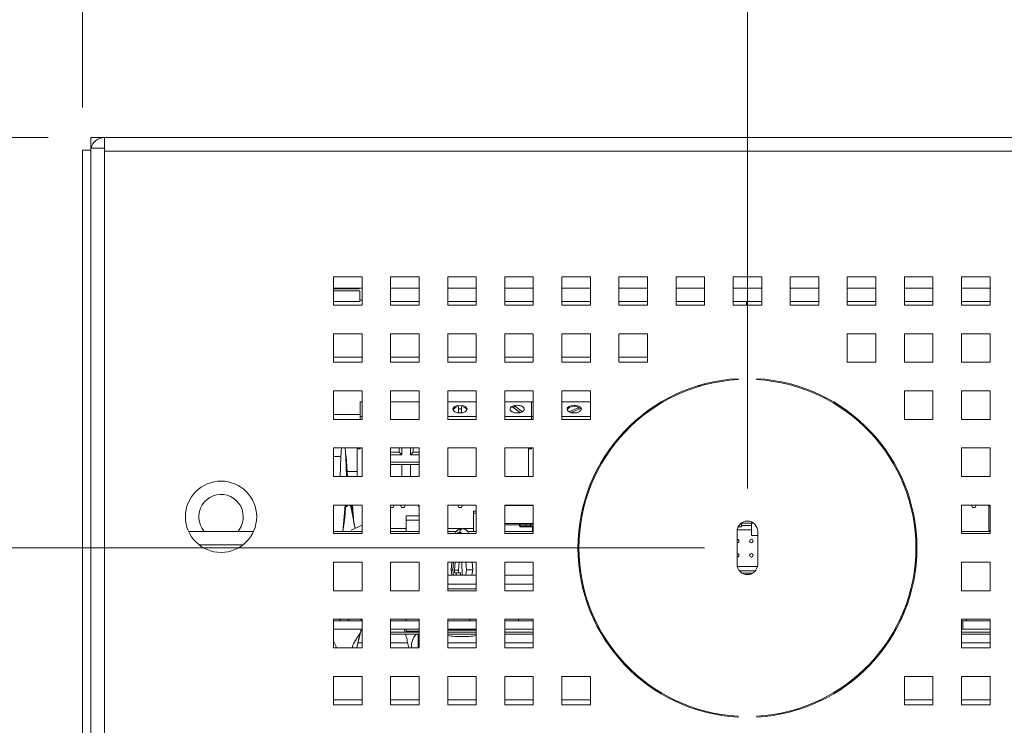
# Model space of a CAD drawing. Header units: inches. Extents: x 1 to 109, y 1 to 85.
# Tile 8 of 256: x 44 to 50, y 21 to 25. Entities that reach past the tile are written whole.
import ezdxf

# ---------------------------------------------------------------- set-up
doc = ezdxf.new("R2010")
doc.units = ezdxf.units.IN
doc.header["$MEASUREMENT"] = 0
doc.styles.add('SLDTEXTSTYLE0', font='GOTHIC.TTF', dxfattribs={"width": 0.913})
doc.dimstyles.new('SLDDIMSTYLE0', dxfattribs={"dimtxt": 0.625, "dimasz": 0.65, "dimexe": 0, "dimexo": 0.0625, "dimgap": 0.15625, "dimtad": 0, "dimtih": 1, "dimtoh": 1, "dimdec": 0, "dimlfac": 1.2, "dimrnd": 1e-09, "dimzin": 12, "dimdsep": 46, "dimtxsty": 'SLDTEXTSTYLE0', "dimblk1": 'NONE', "dimblk2": 'NONE', "dimsah": 1, "dimcen": 0.09, "dimadec": 0, "dimazin": 3, "dimtfac": 1, "dimtdec": 0, "dimtofl": 0, "dimtmove": 0, "dimatfit": 3, "dimldrblk": 'NONE', "dimfxl": 1, "dimfrac": 2, "dimtolj": 1, "dimtzin": 12, "dimarcsym": 0})
doc.dimstyles.new('SLDDIMSTYLE1', dxfattribs={"dimtxt": 0.625, "dimasz": 0.65, "dimexe": 0, "dimexo": 0.0625, "dimgap": 0.15625, "dimtad": 0, "dimtih": 1, "dimtoh": 1, "dimlfac": 1.2, "dimrnd": 1e-09, "dimzin": 12, "dimdsep": 46, "dimtxsty": 'SLDTEXTSTYLE0', "dimblk1": 'NONE', "dimblk2": 'NONE', "dimsah": 1, "dimcen": 0.09, "dimadec": 0, "dimazin": 3, "dimtfac": 1, "dimtofl": 0, "dimtmove": 0, "dimatfit": 3, "dimldrblk": 'NONE', "dimfxl": 1, "dimfrac": 2, "dimtolj": 1, "dimtzin": 12, "dimarcsym": 0})

# ---------------------------------------------------------------- blocks, each defined once
blk = doc.blocks.new('_D_21')
at = {"color": 1, "linetype": 'Continuous', "lineweight": 0, "ltscale": 5}
blk.add_line((44.6389, 24.5454), (44.6389, 27.8107), dxfattribs=at)
at = {"color": 1, "linetype": 'Continuous', "lineweight": 0, "ltscale": 5, "insert": (44.3366, 27.8107), "char_height": 0.625, "attachment_point": 1, "rotation": 90, "style": 'SLDTEXTSTYLE0'}
blk.add_mtext('0', dxfattribs=at)
blk = doc.blocks.new('_NONE')
blk = doc.blocks.new('_D_22')
at = {"color": 1, "linetype": 'Continuous', "lineweight": 0, "ltscale": 5}
blk.add_line((48.5221, 22.3194), (48.5221, 27.8107), dxfattribs=at)
at = {"color": 1, "linetype": 'Continuous', "lineweight": 0, "ltscale": 5, "insert": (48.2198, 27.8107), "char_height": 0.625, "attachment_point": 1, "rotation": 90, "style": 'SLDTEXTSTYLE0'}
blk.add_mtext('4.66', dxfattribs=at)
blk = doc.blocks.new('_D_23')
at = {"color": 1, "linetype": 'Continuous', "lineweight": 0, "ltscale": 5}
blk.add_line((44.4387, 24.3694), (40.4681, 24.3694), dxfattribs=at)
at = {"color": 1, "linetype": 'Continuous', "lineweight": 0, "ltscale": 5, "insert": (39.4985, 24.6716), "char_height": 0.625, "attachment_point": 1, "style": 'SLDTEXTSTYLE0'}
blk.add_mtext('0', dxfattribs=at)
blk = doc.blocks.new('_D_24')
at = {"color": 1, "linetype": 'Continuous', "lineweight": 0, "ltscale": 5}
blk.add_line((48.2721, 21.9733), (40.4681, 21.9733), dxfattribs=at)
at = {"color": 1, "linetype": 'Continuous', "lineweight": 0, "ltscale": 5, "insert": (38.3439, 22.2755), "char_height": 0.625, "attachment_point": 1, "style": 'SLDTEXTSTYLE0'}
blk.add_mtext('2.88', dxfattribs=at)

msp = doc.modelspace()

# ---------------------------------------------------------------- linework, layer by layer
at = {"color": 7, "linetype": 'Continuous', "lineweight": 15, "ltscale": 5}
for p, q in [((44.6887, 24.3694), (44.6887, 24.3195)), ((45.3171, 24.3694), (44.6887, 24.3694)), ((44.6944, 24.3195), (44.6887, 24.3195)), ((44.6887, 24.3195), (44.6887, 24.3069)), ((44.7676, 24.3069), (44.7676, 24.3691)), ((44.7676, 24.3691), (62.2765, 24.3691)), ((45.3171, 24.3691), (45.3171, 24.3694)), ((45.3171, 24.3694), (45.3171, 24.3691)), ((45.3171, 24.3694), (45.3171, 24.3694)), ((45.3171, 24.3694), (45.3421, 24.3694)), ((45.3421, 24.3691), (45.3421, 24.3694)), ((45.3421, 24.3694), (61.7018, 24.3694)), ((44.6389, 24.2954), (44.6389, 11.0902)), ((44.6389, 24.2954), (44.6887, 24.2954)), ((44.6887, 24.3069), (44.6887, 11.0777)), ((44.6887, 24.3069), (44.7676, 24.3069)), ((44.7676, 24.3069), (44.7676, 24.2902)), ((44.7676, 24.2902), (44.7676, 11.0777)), ((62.2765, 24.2902), (44.7676, 24.2902)), ((46.1054, 23.5569), (46.1054, 23.3902)), ((46.2721, 23.5569), (46.1054, 23.5569)), ((46.2721, 23.3902), (46.2721, 23.5569)), ((46.4387, 23.5569), (46.4387, 23.3902)), ((46.6054, 23.5569), (46.4387, 23.5569)), ((46.6054, 23.3902), (46.6054, 23.5569)), ((46.9387, 23.5569), (46.7721, 23.5569)), ((46.7721, 23.5569), (46.7721, 23.3902)), ((46.9387, 23.3902), (46.9387, 23.5569)), ((47.2721, 23.5569), (47.1054, 23.5569)), ((47.1054, 23.5569), (47.1054, 23.3902)), ((47.2721, 23.3902), (47.2721, 23.5569)), ((47.6054, 23.5569), (47.4387, 23.5569)), ((47.4387, 23.5569), (47.4387, 23.3902)), ((47.6054, 23.3902), (47.6054, 23.5569)), ((47.9387, 23.5569), (47.7721, 23.5569)), ((47.7721, 23.5569), (47.7721, 23.3902)), ((47.9387, 23.3902), (47.9387, 23.5569)), ((48.2721, 23.5569), (48.1054, 23.5569)), ((48.1054, 23.5569), (48.1054, 23.3902)), ((48.2721, 23.3902), (48.2721, 23.5569)), ((48.6054, 23.5569), (48.4387, 23.5569)), ((48.4387, 23.5569), (48.4387, 23.3902)), ((48.6054, 23.3902), (48.6054, 23.5569)), ((48.9387, 23.5569), (48.7721, 23.5569)), ((48.7721, 23.5569), (48.7721, 23.3902)), ((48.9387, 23.3902), (48.9387, 23.5569)), ((49.2721, 23.5569), (49.1054, 23.5569)), ((49.1054, 23.5569), (49.1054, 23.3902)), ((49.2721, 23.3902), (49.2721, 23.5569)), ((49.6054, 23.5569), (49.4387, 23.5569)), ((49.4387, 23.5569), (49.4387, 23.3902)), ((49.6054, 23.3902), (49.6054, 23.5569)), ((49.9387, 23.5569), (49.7721, 23.5569)), ((49.7721, 23.5569), (49.7721, 23.3902)), ((49.9387, 23.3902), (49.9387, 23.5569)), ((46.1054, 23.4902), (46.2721, 23.4902)), ((46.2547, 23.4862), (46.1054, 23.4862)), ((46.1054, 23.4735), (46.2591, 23.4735)), ((46.2547, 23.4902), (46.2547, 23.4862)), ((46.2591, 23.4113), (46.2591, 23.4735)), ((46.1054, 23.4113), (46.2591, 23.4113)), ((46.1056, 23.4113), (46.1056, 23.3902)), ((46.2721, 23.4194), (46.2591, 23.4194)), ((46.6054, 23.4113), (46.4387, 23.4113)), ((46.4389, 23.4113), (46.4389, 23.3902)), ((46.9387, 23.4113), (46.7721, 23.4113)), ((46.7722, 23.4113), (46.7722, 23.3902)), ((47.2721, 23.4113), (47.1054, 23.4113)), ((47.1056, 23.4113), (47.1056, 23.3902)), ((47.6054, 23.4113), (47.4387, 23.4113)), ((47.4389, 23.4113), (47.4389, 23.3902)), ((47.9387, 23.4113), (47.7721, 23.4113)), ((47.7722, 23.4113), (47.7722, 23.3902)), ((48.2721, 23.4113), (48.1054, 23.4113)), ((48.1056, 23.4113), (48.1056, 23.3902)), ((48.6054, 23.4113), (48.4387, 23.4113)), ((48.4389, 23.4113), (48.4389, 23.3902)), ((48.5171, 23.4113), (48.5171, 23.3902)), ((48.9387, 23.4113), (48.7721, 23.4113)), ((49.2721, 23.4113), (49.1054, 23.4113)), ((49.6054, 23.4113), (49.4387, 23.4113)), ((49.9387, 23.4113), (49.7721, 23.4113)), ((46.1054, 23.3902), (46.2721, 23.3902)), ((46.4387, 23.3902), (46.6054, 23.3902)), ((46.7721, 23.3902), (46.9387, 23.3902)), ((47.1054, 23.3902), (47.2721, 23.3902)), ((47.4387, 23.3902), (47.6054, 23.3902)), ((47.7721, 23.3902), (47.9387, 23.3902)), ((48.1054, 23.3902), (48.2721, 23.3902)), ((48.4387, 23.3902), (48.6054, 23.3902)), ((48.7721, 23.3902), (48.9387, 23.3902)), ((49.1054, 23.3902), (49.2721, 23.3902)), ((49.4387, 23.3902), (49.6054, 23.3902)), ((49.7721, 23.3902), (49.9387, 23.3902)), ((46.2721, 23.2235), (46.1054, 23.2235)), ((46.1054, 23.2235), (46.1054, 23.0569)), ((46.2721, 23.0569), (46.2721, 23.2235)), ((46.6054, 23.2235), (46.4387, 23.2235)), ((46.4387, 23.2235), (46.4387, 23.0569)), ((46.6054, 23.0569), (46.6054, 23.2235)), ((46.9387, 23.2235), (46.7721, 23.2235)), ((46.7721, 23.2235), (46.7721, 23.0569)), ((46.9387, 23.0569), (46.9387, 23.2235)), ((47.1054, 23.2235), (47.1054, 23.0569)), ((47.2721, 23.2235), (47.1054, 23.2235)), ((47.2721, 23.0569), (47.2721, 23.2235)), ((47.4387, 23.2235), (47.4387, 23.0569)), ((47.6054, 23.2235), (47.4387, 23.2235)), ((47.6054, 23.0569), (47.6054, 23.2235)), ((47.9387, 23.2235), (47.7721, 23.2235)), ((47.7721, 23.2235), (47.7721, 23.0569)), ((47.9387, 23.0569), (47.9387, 23.2235)), ((49.2721, 23.2235), (49.1054, 23.2235)), ((49.1054, 23.2235), (49.1054, 23.0569)), ((49.2721, 23.0569), (49.2721, 23.2235)), ((49.6054, 23.2235), (49.4387, 23.2235)), ((49.4387, 23.2235), (49.4387, 23.0569)), ((49.6054, 23.0569), (49.6054, 23.2235)), ((49.9387, 23.2235), (49.7721, 23.2235)), ((49.7721, 23.2235), (49.7721, 23.0569)), ((49.9387, 23.0569), (49.9387, 23.2235)), ((46.1054, 23.0569), (46.2721, 23.0569)), ((46.2721, 23.086), (46.1056, 23.086)), ((46.1056, 23.086), (46.1056, 23.0569)), ((46.4387, 23.0569), (46.6054, 23.0569)), ((46.4389, 23.086), (46.4389, 23.0569)), ((46.6054, 23.086), (46.4389, 23.086)), ((46.7721, 23.0569), (46.9387, 23.0569)), ((46.7722, 23.086), (46.7722, 23.0569)), ((46.9387, 23.086), (46.7722, 23.086)), ((47.1054, 23.0569), (47.2721, 23.0569)), ((47.1056, 23.086), (47.1056, 23.0569)), ((47.2721, 23.086), (47.1056, 23.086)), ((47.4387, 23.0569), (47.6054, 23.0569)), ((47.4389, 23.086), (47.4389, 23.0569)), ((47.6054, 23.086), (47.4389, 23.086)), ((47.7721, 23.0569), (47.9387, 23.0569)), ((47.7722, 23.086), (47.7722, 23.0569)), ((47.9387, 23.086), (47.7722, 23.086)), ((49.1054, 23.0569), (49.2721, 23.0569)), ((49.4387, 23.0569), (49.6054, 23.0569)), ((49.7721, 23.0569), (49.9387, 23.0569)), ((48.4389, 22.9594), (48.4389, 22.9535)), ((48.4679, 22.9555), (48.4679, 22.9614)), ((48.5762, 22.9614), (48.5762, 22.9555)), ((46.2721, 22.8902), (46.1054, 22.8902)), ((46.1054, 22.8902), (46.1054, 22.7235)), ((46.2721, 22.7235), (46.2721, 22.8902)), ((46.6054, 22.8902), (46.4387, 22.8902)), ((46.4387, 22.8902), (46.4387, 22.7235)), ((46.6054, 22.7235), (46.6054, 22.8902)), ((46.9387, 22.8902), (46.7721, 22.8902)), ((46.7721, 22.8902), (46.7721, 22.7235)), ((46.9387, 22.7235), (46.9387, 22.8902)), ((47.1054, 22.8902), (47.1054, 22.7235)), ((47.2721, 22.8902), (47.1054, 22.8902)), ((47.2721, 22.7235), (47.2721, 22.8902)), ((47.4387, 22.8902), (47.4387, 22.7235)), ((47.6054, 22.8902), (47.4387, 22.8902)), ((47.6054, 22.7235), (47.6054, 22.8902)), ((48.2319, 22.9194), (48.2524, 22.9194)), ((48.2722, 22.9248), (48.2722, 22.9308)), ((49.6054, 22.8902), (49.4387, 22.8902)), ((49.4387, 22.8902), (49.4387, 22.7235)), ((49.6054, 22.7235), (49.6054, 22.8902)), ((49.9387, 22.8902), (49.7721, 22.8902)), ((49.7721, 22.8902), (49.7721, 22.7235)), ((49.9387, 22.7235), (49.9387, 22.8902)), ((46.2609, 22.7409), (46.2609, 22.8263)), ((46.2721, 22.8263), (46.2609, 22.8263)), ((46.4387, 22.8263), (46.6054, 22.8263)), ((46.9387, 22.8263), (46.7721, 22.8263)), ((47.2609, 22.8263), (47.1054, 22.8263)), ((47.2609, 22.7409), (47.2609, 22.8263)), ((47.2721, 22.8263), (47.2609, 22.8263)), ((47.6054, 22.8263), (47.4387, 22.8263)), ((48.032, 22.8263), (48.0204, 22.8263)), ((46.8359, 22.7986), (46.8359, 22.7616)), ((46.8525, 22.7616), (46.8525, 22.7986)), ((47.1468, 22.7988), (47.1948, 22.7631)), ((47.1603, 22.79), (47.159, 22.7897)), ((47.1603, 22.79), (47.1603, 22.804)), ((47.2083, 22.7684), (47.1603, 22.804)), ((47.1961, 22.7635), (47.1603, 22.79)), ((47.5374, 22.7939), (47.4796, 22.7687)), ((47.4934, 22.7632), (47.5478, 22.7869)), ((47.5374, 22.7824), (47.5374, 22.7939)), ((47.5478, 22.7869), (47.552, 22.7801)), ((46.1054, 22.7235), (46.2721, 22.7235)), ((46.2609, 22.7527), (46.1056, 22.7527)), ((46.1056, 22.7527), (46.1056, 22.7235)), ((46.2721, 22.7409), (46.2609, 22.7409)), ((46.2609, 22.7409), (46.2609, 22.7235)), ((46.4387, 22.7235), (46.6054, 22.7235)), ((46.9387, 22.7409), (46.7721, 22.7409)), ((46.7721, 22.7235), (46.9387, 22.7235)), ((47.2609, 22.7409), (47.1054, 22.7409)), ((47.1054, 22.7235), (47.2721, 22.7235)), ((47.2609, 22.7409), (47.2609, 22.7235)), ((47.2721, 22.7409), (47.2609, 22.7409)), ((47.6054, 22.7409), (47.4387, 22.7409)), ((47.4387, 22.7235), (47.6054, 22.7235)), ((47.9068, 22.7409), (47.8975, 22.7409)), ((49.4387, 22.7235), (49.6054, 22.7235)), ((49.7721, 22.7235), (49.9387, 22.7235)), ((47.7609, 22.5965), (47.7609, 22.6056)), ((46.2721, 22.5569), (46.1054, 22.5569)), ((46.1054, 22.5569), (46.1054, 22.3902)), ((46.1528, 22.5569), (46.1485, 22.5054)), ((46.1777, 22.5054), (46.1734, 22.5569)), ((46.2442, 22.551), (46.2442, 22.5569)), ((46.2442, 22.551), (46.2442, 22.3902)), ((46.2609, 22.551), (46.2442, 22.551)), ((46.2609, 22.5569), (46.2609, 22.551)), ((46.2721, 22.3902), (46.2721, 22.5569)), ((46.6054, 22.5569), (46.4387, 22.5569)), ((46.4387, 22.5569), (46.4387, 22.3902)), ((46.4879, 22.5569), (46.4879, 22.5327)), ((46.5045, 22.5569), (46.5045, 22.5174)), ((46.5545, 22.5174), (46.5545, 22.5569)), ((46.5712, 22.5327), (46.5712, 22.5569)), ((46.6054, 22.3902), (46.6054, 22.5569)), ((46.9387, 22.5569), (46.7721, 22.5569)), ((46.7721, 22.5569), (46.7721, 22.3902)), ((46.9387, 22.3902), (46.9387, 22.5569)), ((47.1054, 22.5569), (47.1054, 22.3902)), ((47.2721, 22.5569), (47.1054, 22.5569)), ((47.2442, 22.551), (47.2442, 22.3902)), ((47.2609, 22.551), (47.2442, 22.551)), ((47.2609, 22.5569), (47.2609, 22.551)), ((47.2721, 22.3902), (47.2721, 22.5569)), ((49.9387, 22.5569), (49.7721, 22.5569)), ((49.7721, 22.5569), (49.7721, 22.3902)), ((49.9387, 22.3902), (49.9387, 22.5569)), ((46.1485, 22.5054), (46.1448, 22.3902)), ((46.1792, 22.5076), (46.1762, 22.524)), ((46.1814, 22.3902), (46.1777, 22.5054)), ((46.1873, 22.3902), (46.179, 22.5089)), ((46.4879, 22.5327), (46.4387, 22.5327)), ((46.5045, 22.5174), (46.4387, 22.5174)), ((46.5045, 22.5174), (46.4879, 22.5327)), ((46.5545, 22.5174), (46.5712, 22.5327)), ((46.6054, 22.5174), (46.5545, 22.5174)), ((46.6054, 22.5327), (46.5712, 22.5327)), ((46.4387, 22.4741), (46.6054, 22.4741)), ((46.4387, 22.4596), (46.5045, 22.4596)), ((46.5045, 22.4596), (46.5545, 22.4596)), ((46.5045, 22.3902), (46.5045, 22.4596)), ((46.5545, 22.4596), (46.6054, 22.4596)), ((46.5545, 22.3902), (46.5545, 22.4596)), ((46.1054, 22.3902), (46.2721, 22.3902)), ((46.2442, 22.4194), (46.1852, 22.4194)), ((46.4387, 22.3902), (46.6054, 22.3902)), ((46.7721, 22.3902), (46.9387, 22.3902)), ((47.1054, 22.3902), (47.2721, 22.3902)), ((49.7721, 22.3902), (49.9387, 22.3902)), ((47.6008, 22.3346), (47.6071, 22.3346)), ((49.4298, 22.3525), (49.4361, 22.3525)), ((47.5822, 22.283), (47.5883, 22.283)), ((46.2721, 22.2235), (46.1054, 22.2235)), ((46.1054, 22.2235), (46.1054, 22.0569)), ((46.1734, 22.2235), (46.1598, 22.0697)), ((46.1708, 22.1494), (46.1745, 22.2073)), ((46.1874, 22.2235), (46.1836, 22.2131)), ((46.2014, 22.2235), (46.2052, 22.2131)), ((46.231, 22.0865), (46.206, 22.2149)), ((46.2177, 22.155), (46.2143, 22.2073)), ((46.2155, 22.2235), (46.2247, 22.119)), ((46.2721, 22.0569), (46.2721, 22.2235)), ((46.6054, 22.2235), (46.4387, 22.2235)), ((46.4387, 22.2235), (46.4387, 22.0569)), ((46.4387, 22.2096), (46.4541, 22.2096)), ((46.4541, 22.2096), (46.4597, 22.2235)), ((46.503, 22.2096), (46.4974, 22.2235)), ((46.5188, 22.2096), (46.503, 22.2096)), ((46.5244, 22.2235), (46.5188, 22.2096)), ((46.5994, 22.2235), (46.6049, 22.2096)), ((46.6049, 22.2096), (46.6054, 22.2096)), ((46.6054, 22.0569), (46.6054, 22.2235)), ((46.9387, 22.2235), (46.7721, 22.2235)), ((46.7721, 22.2235), (46.7721, 22.0569)), ((46.8363, 22.2096), (46.8307, 22.2235)), ((46.8521, 22.2096), (46.8363, 22.2096)), ((46.8577, 22.2235), (46.8521, 22.2096)), ((46.9387, 22.0569), (46.9387, 22.2235)), ((47.1054, 22.2235), (47.1054, 22.0569)), ((47.2721, 22.2235), (47.1054, 22.2235)), ((47.2721, 22.2204), (47.1054, 22.2204)), ((47.2721, 22.0569), (47.2721, 22.2235)), ((47.5698, 22.2204), (47.5638, 22.2204)), ((49.9387, 22.2235), (49.7721, 22.2235)), ((49.7721, 22.2235), (49.7721, 22.0569)), ((49.8363, 22.2096), (49.8307, 22.2235)), ((49.8521, 22.2096), (49.8363, 22.2096)), ((49.8577, 22.2235), (49.8521, 22.2096)), ((49.9322, 22.2235), (49.9322, 22.086)), ((49.9387, 22.2189), (49.9322, 22.2189)), ((49.9387, 22.0569), (49.9387, 22.2235)), ((46.1708, 22.1494), (46.1598, 22.0697)), ((46.6054, 22.161), (46.5289, 22.161)), ((46.5289, 22.136), (46.5289, 22.161)), ((46.5289, 22.0697), (46.5289, 22.136)), ((46.9222, 22.1881), (46.9387, 22.1881)), ((46.9222, 22.1881), (46.9222, 22.1756)), ((46.9222, 22.1756), (46.9222, 22.0697)), ((46.9387, 22.1756), (46.9222, 22.1756)), ((46.2092, 22.0763), (46.2721, 22.1056)), ((46.231, 22.0865), (46.2246, 22.1199)), ((46.5289, 22.086), (46.4389, 22.086)), ((46.4389, 22.086), (46.4389, 22.0697)), ((46.8547, 22.086), (46.7722, 22.086)), ((46.7722, 22.086), (46.7722, 22.0697)), ((46.8543, 22.0842), (46.8562, 22.0845)), ((46.8549, 22.0842), (46.8559, 22.0844)), ((46.9222, 22.086), (46.8614, 22.086)), ((47.1054, 22.116), (47.1923, 22.116)), ((47.1919, 22.1028), (47.1919, 22.1078)), ((47.1952, 22.1078), (47.1919, 22.1078)), ((47.1919, 22.1028), (47.1952, 22.1028)), ((47.1923, 22.116), (47.2333, 22.116)), ((47.1952, 22.1078), (47.1952, 22.1028)), ((47.1985, 22.0963), (47.1985, 22.0996)), ((47.1985, 22.0996), (47.2678, 22.0996)), ((47.2678, 22.0963), (47.1985, 22.0963)), ((47.23, 22.1127), (47.23, 22.1028)), ((47.2333, 22.116), (47.253, 22.116)), ((47.253, 22.116), (47.2678, 22.116)), ((47.2563, 22.1028), (47.2563, 22.1127)), ((47.2678, 22.0963), (47.2678, 22.0996)), ((47.2678, 22.0996), (47.2721, 22.0996)), ((47.5447, 22.116), (47.5487, 22.116)), ((47.5447, 22.1078), (47.5447, 22.116)), ((48.4625, 22.0798), (48.5454, 22.0798)), ((48.468, 22.0964), (48.4873, 22.0964)), ((48.4873, 22.1172), (48.4873, 22.1047)), ((48.5454, 22.1172), (48.4873, 22.1172)), ((48.5454, 22.1047), (48.4873, 22.1047)), ((48.4873, 22.0964), (48.4873, 22.1047)), ((48.5454, 22.1047), (48.5454, 22.1172)), ((48.5591, 22.1172), (48.5454, 22.1172)), ((48.5454, 22.1047), (48.5454, 22.0798)), ((48.5454, 22.0466), (48.5454, 22.0798)), ((49.9322, 22.086), (49.9335, 22.0697)), ((45.2587, 22.0697), (45.6387, 22.0697)), ((46.1054, 22.0697), (46.2721, 22.0697)), ((46.1054, 22.0569), (46.2721, 22.0569)), ((46.4387, 22.0697), (46.6054, 22.0697)), ((46.4387, 22.0569), (46.6054, 22.0569)), ((46.7721, 22.0697), (46.8233, 22.0697)), ((46.7721, 22.0569), (46.9387, 22.0569)), ((46.8421, 22.064), (46.8415, 22.064)), ((46.8878, 22.0697), (46.9387, 22.0697)), ((47.1054, 22.0697), (47.2721, 22.0697)), ((47.1054, 22.0569), (47.2721, 22.0569)), ((47.5372, 22.0697), (47.543, 22.0697)), ((48.4616, 22.0694), (48.4616, 21.8777)), ((48.5825, 22.0466), (48.5454, 22.0466)), ((48.5825, 21.8777), (48.5825, 22.0694)), ((49.7721, 22.0697), (49.9387, 22.0697)), ((49.7721, 22.0569), (49.9387, 22.0569)), ((46.2721, 21.8902), (46.1054, 21.8902)), ((46.1054, 21.8902), (46.1054, 21.7235)), ((46.2721, 21.7235), (46.2721, 21.8902)), ((46.6054, 21.8902), (46.4387, 21.8902)), ((46.4387, 21.8902), (46.4387, 21.7235)), ((46.6054, 21.7235), (46.6054, 21.8902)), ((46.9387, 21.8902), (46.7721, 21.8902)), ((46.7721, 21.8902), (46.7721, 21.7235)), ((46.793, 21.8465), (46.7972, 21.8141)), ((46.7961, 21.8902), (46.7931, 21.8445)), ((46.8022, 21.846), (46.8052, 21.8902)), ((46.8115, 21.8436), (46.8151, 21.8902)), ((46.8384, 21.8902), (46.8347, 21.8436)), ((46.856, 21.8141), (46.8552, 21.8902)), ((46.8785, 21.8902), (46.8814, 21.846)), ((46.9139, 21.8141), (46.9181, 21.8465)), ((46.918, 21.8445), (46.915, 21.8902)), ((46.9387, 21.7235), (46.9387, 21.8902)), ((47.1054, 21.8902), (47.1054, 21.7235)), ((47.2721, 21.8902), (47.1054, 21.8902)), ((47.2721, 21.7235), (47.2721, 21.8902)), ((48.4632, 21.8639), (48.5809, 21.8639)), ((49.9387, 21.8902), (49.7721, 21.8902)), ((49.7721, 21.8902), (49.7721, 21.7235)), ((49.9387, 21.7235), (49.9387, 21.8902)), ((46.9387, 21.8141), (46.7721, 21.8141)), ((46.8064, 21.8141), (46.8022, 21.846)), ((46.8113, 21.8272), (46.8115, 21.8436)), ((46.8348, 21.8272), (46.8113, 21.8272)), ((46.8347, 21.8436), (46.8115, 21.8436)), ((46.8207, 21.8141), (46.8208, 21.8272)), ((46.8347, 21.8436), (46.8348, 21.8272)), ((46.8348, 21.8272), (46.847, 21.8272)), ((46.847, 21.8272), (46.8471, 21.8141)), ((46.8814, 21.846), (46.8772, 21.8141)), ((47.2721, 21.8141), (47.1054, 21.8141)), ((47.1739, 21.815), (47.1699, 21.815)), ((47.1699, 21.815), (47.1699, 21.8141)), ((47.1739, 21.815), (47.1739, 21.8141)), ((47.188, 21.815), (47.1739, 21.815)), ((47.188, 21.815), (47.188, 21.8141)), ((47.2047, 21.815), (47.2047, 21.8141)), ((47.2143, 21.815), (47.2066, 21.815)), ((47.2143, 21.815), (47.2143, 21.8141)), ((47.2153, 21.815), (47.2143, 21.815)), ((47.2153, 21.815), (47.2153, 21.8141)), ((47.2447, 21.815), (47.2153, 21.815)), ((47.2447, 21.815), (47.2447, 21.8141)), ((47.2541, 21.815), (47.2477, 21.815)), ((47.2541, 21.815), (47.2541, 21.8141)), ((47.2587, 21.815), (47.2541, 21.815)), ((47.2587, 21.815), (47.2587, 21.8141)), ((47.2721, 21.815), (47.2587, 21.815)), ((47.5511, 21.815), (47.5452, 21.815)), ((47.5513, 21.8141), (47.5454, 21.8141)), ((48.4757, 21.839), (48.5685, 21.839)), ((48.5542, 21.8266), (48.4899, 21.8266)), ((48.5351, 21.8266), (48.5351, 21.8187)), ((46.9387, 21.7616), (46.7721, 21.7616)), ((46.8258, 21.7354), (46.7721, 21.7354)), ((46.9387, 21.7354), (46.8258, 21.7354)), ((47.2721, 21.7616), (47.1054, 21.7616)), ((47.5613, 21.7616), (47.5554, 21.7616)), ((46.1054, 21.7235), (46.2721, 21.7235)), ((46.4387, 21.7235), (46.6054, 21.7235)), ((46.7721, 21.7235), (46.9387, 21.7235)), ((47.1054, 21.7235), (47.2721, 21.7235)), ((49.7721, 21.7235), (49.9387, 21.7235)), ((49.4498, 21.6406), (49.4475, 21.628)), ((49.4475, 21.628), (49.4492, 21.6406)), ((49.454, 21.6406), (49.4479, 21.6406)), ((47.6157, 21.5908), (47.6094, 21.5908)), ((47.6099, 21.5895), (47.6162, 21.5895)), ((47.62, 21.5809), (47.6136, 21.5809)), ((47.6213, 21.5635), (47.6277, 21.5635)), ((49.4192, 21.5769), (49.414, 21.5484)), ((49.4357, 21.6085), (49.4307, 21.5813)), ((46.2721, 21.5569), (46.1054, 21.5569)), ((46.1054, 21.5569), (46.1054, 21.3902)), ((46.252, 21.5485), (46.1054, 21.5485)), ((46.2721, 21.5484), (46.1054, 21.5484)), ((46.1413, 21.5552), (46.1422, 21.5496)), ((46.1422, 21.5496), (46.1423, 21.5485)), ((46.1939, 21.5496), (46.1948, 21.5552)), ((46.252, 21.5484), (46.252, 21.5485)), ((46.2721, 21.3902), (46.2721, 21.5569)), ((46.6054, 21.5569), (46.4387, 21.5569)), ((46.4387, 21.5569), (46.4387, 21.3902)), ((46.6054, 21.5484), (46.4387, 21.5484)), ((46.5289, 21.5484), (46.5289, 21.5569)), ((46.6054, 21.3902), (46.6054, 21.5569)), ((46.9387, 21.5569), (46.7721, 21.5569)), ((46.7721, 21.5569), (46.7721, 21.3902)), ((46.9387, 21.5484), (46.7721, 21.5484)), ((46.9023, 21.5484), (46.8998, 21.5569)), ((46.9023, 21.5484), (46.9007, 21.5569)), ((46.9387, 21.3902), (46.9387, 21.5569)), ((47.2721, 21.5569), (47.1054, 21.5569)), ((47.1054, 21.5569), (47.1054, 21.3902)), ((47.2721, 21.5484), (47.1054, 21.5484)), ((47.1856, 21.5569), (47.1856, 21.5484)), ((47.2721, 21.3902), (47.2721, 21.5569)), ((47.6317, 21.5549), (47.6253, 21.5549)), ((47.6348, 21.5484), (47.6283, 21.5484)), ((49.4158, 21.5484), (49.4093, 21.5484)), ((49.9387, 21.5569), (49.7721, 21.5569)), ((49.7721, 21.5569), (49.7721, 21.3902)), ((49.7721, 21.5484), (49.7806, 21.5484)), ((49.7806, 21.5484), (49.7806, 21.4985)), ((49.9387, 21.5484), (49.7806, 21.5484)), ((49.7989, 21.5569), (49.7989, 21.5484)), ((49.9387, 21.3902), (49.9387, 21.5569)), ((46.2721, 21.4985), (46.1054, 21.4985)), ((46.2597, 21.4732), (46.2409, 21.3902)), ((46.2414, 21.3902), (46.2677, 21.4973)), ((46.6054, 21.4985), (46.4387, 21.4985)), ((46.6054, 21.4819), (46.4387, 21.4819)), ((46.6054, 21.4694), (46.4387, 21.4694)), ((46.5189, 21.4985), (46.523, 21.4819)), ((46.5289, 21.4985), (46.5289, 21.4873)), ((46.5289, 21.4873), (46.6054, 21.4873)), ((46.5999, 21.3902), (46.599, 21.4694)), ((46.9387, 21.4985), (46.7721, 21.4985)), ((46.9387, 21.4922), (46.7721, 21.4922)), ((46.9387, 21.4819), (46.7721, 21.4819)), ((46.9387, 21.4694), (46.7721, 21.4694)), ((47.2721, 21.4985), (47.1054, 21.4985)), ((47.2721, 21.4819), (47.1054, 21.4819)), ((47.2721, 21.4694), (47.1054, 21.4694)), ((47.6604, 21.4985), (47.6538, 21.4985)), ((47.6698, 21.4819), (47.6631, 21.4819)), ((47.6772, 21.4694), (47.6704, 21.4694)), ((49.3737, 21.4694), (49.3669, 21.4694)), ((49.381, 21.4819), (49.3743, 21.4819)), ((49.3868, 21.4922), (49.3802, 21.4922)), ((49.3903, 21.4985), (49.3837, 21.4985)), ((49.7806, 21.4985), (49.7721, 21.4985)), ((49.9387, 21.4819), (49.7721, 21.4819)), ((49.9387, 21.4694), (49.7721, 21.4694)), ((49.9387, 21.4985), (49.7806, 21.4985)), ((46.1054, 21.4282), (46.1199, 21.4021)), ((46.1054, 21.3902), (46.2721, 21.3902)), ((46.1208, 21.3937), (46.1199, 21.4021)), ((46.2154, 21.3937), (46.2162, 21.4021)), ((46.2721, 21.4194), (46.2486, 21.4194)), ((46.4387, 21.3902), (46.6054, 21.3902)), ((46.5387, 21.4194), (46.4389, 21.4194)), ((46.4389, 21.4194), (46.4389, 21.3902)), ((46.5601, 21.4021), (46.5608, 21.3937)), ((46.5608, 21.3937), (46.5608, 21.3902)), ((46.7721, 21.3902), (46.9387, 21.3902)), ((46.9387, 21.4194), (46.7722, 21.4194)), ((46.7722, 21.4194), (46.7722, 21.3902)), ((47.1054, 21.3902), (47.2721, 21.3902)), ((47.2721, 21.4194), (47.1056, 21.4194)), ((47.1056, 21.4194), (47.1056, 21.3902)), ((49.7721, 21.3902), (49.9387, 21.3902)), ((49.9387, 21.4194), (49.7722, 21.4194)), ((49.7722, 21.4194), (49.7722, 21.3902)), ((47.7722, 21.3365), (47.7722, 21.3275)), ((49.2722, 21.3279), (49.2722, 21.3369)), ((46.2721, 21.2235), (46.1054, 21.2235)), ((46.1054, 21.2235), (46.1054, 21.0569)), ((46.2721, 21.0569), (46.2721, 21.2235)), ((46.6054, 21.2235), (46.4387, 21.2235)), ((46.4387, 21.2235), (46.4387, 21.0569)), ((46.6054, 21.0569), (46.6054, 21.2235)), ((46.9387, 21.2235), (46.7721, 21.2235)), ((46.7721, 21.2235), (46.7721, 21.0569)), ((46.9387, 21.0569), (46.9387, 21.2235)), ((47.2721, 21.2235), (47.1054, 21.2235)), ((47.1054, 21.2235), (47.1054, 21.0569)), ((47.2721, 21.0569), (47.2721, 21.2235)), ((47.4387, 21.2235), (47.4387, 21.0569)), ((47.6054, 21.2235), (47.4387, 21.2235)), ((47.6054, 21.0569), (47.6054, 21.2235)), ((47.8438, 21.2527), (47.8523, 21.2527)), ((49.1918, 21.2527), (49.2003, 21.2527)), ((49.6054, 21.2235), (49.4387, 21.2235)), ((49.4387, 21.2235), (49.4387, 21.0569)), ((49.6054, 21.0569), (49.6054, 21.2235)), ((49.9387, 21.2235), (49.7721, 21.2235)), ((49.7721, 21.2235), (49.7721, 21.0569)), ((49.9387, 21.0569), (49.9387, 21.2235)), ((46.1054, 21.0569), (46.2721, 21.0569)), ((46.2721, 21.086), (46.1056, 21.086)), ((46.1056, 21.086), (46.1056, 21.0569)), ((46.4387, 21.0569), (46.6054, 21.0569)), ((46.6054, 21.086), (46.4389, 21.086)), ((46.4389, 21.086), (46.4389, 21.0569)), ((46.7721, 21.0569), (46.9387, 21.0569)), ((46.9387, 21.086), (46.7722, 21.086)), ((46.7722, 21.086), (46.7722, 21.0569)), ((47.1054, 21.0569), (47.2721, 21.0569)), ((47.2721, 21.086), (47.1056, 21.086)), ((47.1056, 21.086), (47.1056, 21.0569)), ((47.4387, 21.0569), (47.6054, 21.0569)), ((47.6054, 21.086), (47.4389, 21.086)), ((47.4389, 21.086), (47.4389, 21.0569)), ((48.1056, 21.0821), (48.1056, 21.0756)), ((48.9389, 21.0758), (48.9389, 21.0822)), ((49.4387, 21.0569), (49.6054, 21.0569)), ((49.6054, 21.086), (49.4389, 21.086)), ((49.4389, 21.086), (49.4389, 21.0569)), ((49.7721, 21.0569), (49.9387, 21.0569)), ((49.9387, 21.086), (49.7722, 21.086)), ((49.7722, 21.086), (49.7722, 21.0569)), ((48.2722, 21.0158), (48.2722, 21.0218)), ((48.4389, 20.9931), (48.4389, 20.9872)), ((48.4679, 20.9852), (48.4679, 20.991)), ((48.5762, 20.991), (48.5762, 20.9852)), ((48.6056, 20.9872), (48.6056, 20.9931)), ((48.7722, 21.0219), (48.7722, 21.0158))]:
    msp.add_line(p, q, dxfattribs=at)
at = {"color": 8, "linetype": 'Continuous', "lineweight": 15, "ltscale": 5}
for p, q in [((46.4387, 23.4902), (46.6054, 23.4902)), ((46.7721, 23.4902), (46.9387, 23.4902)), ((47.1054, 23.4902), (47.2721, 23.4902)), ((47.4387, 23.4902), (47.6054, 23.4902)), ((47.7721, 23.4902), (47.9387, 23.4902)), ((48.1054, 23.4902), (48.2721, 23.4902)), ((48.4387, 23.4902), (48.6054, 23.4902)), ((48.7721, 23.4902), (48.9387, 23.4902)), ((49.1054, 23.4902), (49.2721, 23.4902)), ((49.4387, 23.4902), (49.6054, 23.4902)), ((49.7721, 23.4902), (49.9387, 23.4902)), ((46.2143, 22.2073), (46.2075, 22.2073)), ((46.5289, 22.136), (46.6054, 22.136)), ((47.1919, 22.1078), (47.1054, 22.1078)), ((47.1952, 22.1028), (47.23, 22.1028)), ((47.23, 22.1127), (47.1955, 22.1127)), ((47.2563, 22.1127), (47.23, 22.1127)), ((47.23, 22.1028), (47.2563, 22.1028)), ((47.2682, 22.1127), (47.2563, 22.1127)), ((47.2563, 22.1028), (47.2729, 22.1028)), ((47.2678, 22.0697), (47.2678, 22.0963)), ((47.2721, 22.0963), (47.2678, 22.0963)), ((47.5447, 22.1078), (47.5416, 22.1078)), ((47.5475, 22.1078), (47.5447, 22.1078)), ((47.5447, 22.1078), (47.5447, 22.0856)), ((45.5767, 21.9908), (45.3208, 21.9908)), ((47.5385, 21.9908), (47.5326, 21.9908))]:
    msp.add_line(p, q, dxfattribs=at)
at = {"color": 7, "linetype": 'Continuous', "lineweight": 15, "ltscale": 5, "flags": 128}
for points in [[(46.8442, 22.8061), (46.8602, 22.8044), (46.8737, 22.7995), (46.8827, 22.7922), (46.8859, 22.7836), (46.8827, 22.775), (46.8737, 22.7677), (46.8602, 22.7628), (46.8442, 22.7611), (46.8283, 22.7628), (46.8147, 22.7677), (46.8057, 22.775), (46.8025, 22.7836), (46.8057, 22.7922), (46.8147, 22.7995), (46.8283, 22.8044), (46.8442, 22.8061)], [(47.1775, 22.8061), (47.1935, 22.8044), (47.207, 22.7995), (47.216, 22.7922), (47.2192, 22.7836), (47.216, 22.775), (47.207, 22.7677), (47.1935, 22.7628), (47.1775, 22.7611), (47.1616, 22.7628), (47.1481, 22.7677), (47.139, 22.775), (47.1359, 22.7836), (47.139, 22.7922), (47.1481, 22.7995), (47.1616, 22.8044), (47.1775, 22.8061)], [(47.1948, 22.7631), (47.1811, 22.7612), (47.1669, 22.7619), (47.154, 22.765), (47.1438, 22.7704), (47.1376, 22.7773), (47.1359, 22.7849), (47.1391, 22.7923), (47.1468, 22.7988)], [(47.1603, 22.804), (47.174, 22.806), (47.1882, 22.8053), (47.2011, 22.8021), (47.2113, 22.7968), (47.2175, 22.7899), (47.2191, 22.7823), (47.2159, 22.7749), (47.2083, 22.7684)], [(47.5109, 22.8061), (47.5268, 22.8044), (47.5403, 22.7995), (47.5494, 22.7922), (47.5525, 22.7836), (47.5494, 22.775), (47.5403, 22.7677), (47.5268, 22.7628), (47.5109, 22.7611), (47.4949, 22.7628), (47.4814, 22.7677), (47.4724, 22.775), (47.4692, 22.7836), (47.4724, 22.7922), (47.4814, 22.7995), (47.4949, 22.8044), (47.5109, 22.8061)], [(46.1745, 22.2073), (46.1749, 22.2105), (46.1757, 22.2132), (46.1768, 22.2154), (46.1782, 22.2167), (46.1797, 22.2172), (46.1811, 22.2167), (46.1825, 22.2153), (46.1836, 22.2131)], [(46.2052, 22.2131), (46.2063, 22.2153), (46.2077, 22.2167), (46.2091, 22.2172), (46.2106, 22.2167), (46.212, 22.2154), (46.2131, 22.2132), (46.2139, 22.2105), (46.2143, 22.2073)], [(47.5447, 22.116), (47.5431, 22.1158), (47.5428, 22.1157)], [(46.2556, 21.5569), (46.257, 21.5564), (46.2721, 21.5516)]]:
    msp.add_lwpolyline(points, dxfattribs=at)
at = {"color": 7, "linetype": 'Continuous', "lineweight": 15, "ltscale": 25}
for centre, radius in [((45.4487, 22.1552), 0.2083), ((48.5454, 22.0134), 0.0104), ((48.5454, 21.9304), 0.0104)]:
    msp.add_circle(centre, radius, dxfattribs=at)
for centre, radius, start, end in [((44.7676, 24.2902), 0.0789, 90, 167.80771), ((48.5221, 21.9733), 0.9896, 93.13776, 266.86224), ((48.5221, 21.9733), 0.9838, 93.15638, 266.84362), ((48.5221, 21.9733), 0.9896, 273.13776, 86.86224), ((48.5221, 21.9733), 0.9838, 273.15638, 86.84362), ((46.8342, 22.7632), 0.0354, 87.25468, 151.57228), ((46.8442, 22.7084), 0.0766, 83.75679, 96.24321), ((46.8542, 22.7632), 0.0354, 28.42772, 92.74532), ((47.5117, 22.7472), 0.0533, 61.19322, 141.92762), ((47.9999, 22.7701), 0.0347, 96.41069, 150.06159), ((45.4486, 22.1555), 0.13, 0, 221.31933), ((45.4486, 22.1555), 0.13, 318.68067, 0), ((47.1922, 22.1127), 0.00327, 359.8482, 89.86074), ((47.2267, 22.1028), 0.00328, 270, 0), ((47.2333, 22.1127), 0.00328, 90, 180), ((47.253, 22.1127), 0.00328, 0, 90), ((47.2596, 22.1028), 0.00328, 180, 270), ((47.2595, 22.1135), 0.0087, 354.66826, 16.49924), ((48.5221, 22.0694), 0.0604, 0, 180), ((48.4624, 22.0134), 0.0104, 265.68124, 94.31876), ((48.4624, 21.9304), 0.0104, 265.68124, 94.31876), ((48.5221, 21.8777), 0.0604, 180, 0), ((46.18, 21.5132), 0.0891, 333.3484, 349.20646), ((46.8585, 22.0787), 0.6234, 262.02611, 269.72668), ((46.8526, 22.0787), 0.6234, 270.27332, 277.94295)]:
    msp.add_arc(centre, radius, start, end, dxfattribs=at)
at = {"color": 7, "linetype": 'Continuous', "lineweight": 15, "ltscale": 5}
for points, knots in [([(46.1054, 22.5081), (46.1109, 22.5079), (46.122, 22.5077), (46.1372, 22.5067), (46.1455, 22.5058), (46.1485, 22.5054)], [0, 0, 0, 0, 0.386101, 0.779995, 1, 1, 1, 1]), ([(46.1749, 22.5079), (46.177, 22.508), (46.1796, 22.5082), (46.1788, 22.508), (46.1786, 22.5079)], [0, 0, 0, 0, 0.812515, 1, 1, 1, 1]), ([(46.1836, 22.2131), (46.1827, 22.2141), (46.1811, 22.2159), (46.1791, 22.2165), (46.1783, 22.2167)], [0, 0, 0, 0, 0.5742957, 1, 1, 1, 1]), ([(46.8552, 22.085), (46.85, 22.0845), (46.8394, 22.0834), (46.8263, 22.0747), (46.8183, 22.0652), (46.8164, 22.0587), (46.8158, 22.0569)], [0, 0, 0, 0, 0.3030792, 0.6049817, 0.8862404, 1, 1, 1, 1]), ([(46.8485, 22.0838), (46.8454, 22.0834), (46.8369, 22.0823), (46.8275, 22.0769), (46.8233, 22.0711), (46.8223, 22.0697)], [0, 0, 0, 0, 0.305088, 0.829994, 1, 1, 1, 1]), ([(46.8888, 22.0697), (46.8878, 22.0711), (46.8836, 22.0769), (46.872, 22.0832), (46.8612, 22.0844), (46.8558, 22.085)], [0, 0, 0, 0, 0.138763, 0.566672, 1, 1, 1, 1]), ([(46.8953, 22.0569), (46.8947, 22.0587), (46.8929, 22.0651), (46.8848, 22.0746), (46.8717, 22.0833), (46.8612, 22.0845), (46.8559, 22.085)], [0, 0, 0, 0, 0.1121394, 0.3926949, 0.6951887, 1, 1, 1, 1]), ([(47.1919, 22.1078), (47.1919, 22.1087), (47.1919, 22.1105), (47.192, 22.113), (47.192, 22.1148), (47.1921, 22.1158), (47.1922, 22.1159), (47.1923, 22.116)], [0, 0, 0, 0, 0.214437, 0.428769, 0.643047, 0.857126, 1, 1, 1, 1]), ([(47.1919, 22.1028), (47.1919, 22.1024), (47.192, 22.1011), (47.1928, 22.0993), (47.1943, 22.0976), (47.1963, 22.0965), (47.1977, 22.0963), (47.1985, 22.0963)], [0, 0, 0, 0, 0.140672, 0.355316, 0.57003, 0.78496, 1, 1, 1, 1]), ([(47.1955, 22.1127), (47.1955, 22.1127), (47.1954, 22.1126), (47.1953, 22.112), (47.1952, 22.1109), (47.1952, 22.1094), (47.1952, 22.1083), (47.1952, 22.1078)], [0, 0, 0, 0, 0.1403335, 0.3515947, 0.565258, 0.7817525, 1, 1, 1, 1]), ([(47.1985, 22.0996), (47.1981, 22.0996), (47.1974, 22.0997), (47.1964, 22.1002), (47.1956, 22.1011), (47.1953, 22.102), (47.1952, 22.1026), (47.1952, 22.1028)], [0, 0, 0, 0, 0.215132, 0.430439, 0.645165, 0.859491, 1, 1, 1, 1]), ([(47.2678, 22.116), (47.2688, 22.1159), (47.2703, 22.1158), (47.2716, 22.115), (47.2721, 22.1147)], [0, 0, 0, 0, 0.616025, 1, 1, 1, 1]), ([(46.8271, 22.0569), (46.8277, 22.0576), (46.8295, 22.0602), (46.8345, 22.0631), (46.8391, 22.0637), (46.8415, 22.064)], [0, 0, 0, 0, 0.159748, 0.55771, 1, 1, 1, 1]), ([(46.8565, 22.0569), (46.856, 22.0576), (46.8541, 22.0602), (46.8491, 22.0631), (46.8445, 22.0637), (46.8421, 22.064)], [0, 0, 0, 0, 0.159748, 0.55771, 1, 1, 1, 1]), ([(46.7935, 21.8454), (46.7934, 21.8454), (46.7926, 21.8455), (46.7959, 21.8456), (46.8006, 21.8459), (46.8022, 21.846)], [0, 0, 0, 0, 0.082567, 0.665655, 1, 1, 1, 1]), ([(46.9174, 21.8454), (46.9176, 21.8454), (46.9185, 21.8452), (46.9144, 21.8453), (46.9051, 21.8454), (46.8931, 21.8456), (46.8845, 21.8459), (46.8814, 21.846)], [0, 0, 0, 0, 0.070603, 0.329896, 0.589778, 0.850524, 1, 1, 1, 1]), ([(47.2047, 21.815), (47.2043, 21.815), (47.2037, 21.815), (47.199, 21.815), (47.1935, 21.815), (47.1899, 21.815), (47.188, 21.815)], [0, 0, 0, 0, 0.279159, 0.558648, 0.779044, 1, 1, 1, 1]), ([(46.1948, 21.5552), (46.1904, 21.5557), (46.1818, 21.5566), (46.1681, 21.557), (46.1544, 21.5566), (46.1457, 21.5557), (46.1413, 21.5552)], [0, 0, 0, 0, 0.257328, 0.499331, 0.741918, 1, 1, 1, 1]), ([(46.2162, 21.4021), (46.2236, 21.4161), (46.2348, 21.4371), (46.2487, 21.4583), (46.2549, 21.4673), (46.2581, 21.4718), (46.2592, 21.4728), (46.2597, 21.4732)], [0, 0, 0, 0, 0.495519, 0.747127, 0.873245, 0.947935, 1, 1, 1, 1]), ([(46.2675, 21.4965), (46.2669, 21.4937), (46.2657, 21.4882), (46.2634, 21.4815), (46.2634, 21.4799), (46.2634, 21.4799)], [0, 0, 0, 0, 0.50107, 0.999802, 1, 1, 1, 1]), ([(46.2675, 21.4965), (46.2676, 21.4968), (46.2678, 21.4975), (46.268, 21.4982), (46.2681, 21.4985)], [0, 0, 0, 0, 0.500215, 1, 1, 1, 1]), ([(46.5262, 21.4694), (46.5276, 21.4633), (46.5317, 21.4472), (46.5384, 21.4209), (46.5433, 21.4004), (46.5457, 21.3902)], [0, 0, 0, 0, 0.228047, 0.612669, 1, 1, 1, 1]), ([(46.5601, 21.4021), (46.5622, 21.4161), (46.5653, 21.4373), (46.5783, 21.4581), (46.5863, 21.4666), (46.5901, 21.469), (46.5907, 21.4694)], [0, 0, 0, 0, 0.552054, 0.832375, 0.972885, 1, 1, 1, 1]), ([(46.1218, 21.3902), (46.1214, 21.391), (46.1209, 21.3921), (46.1208, 21.3934), (46.1208, 21.3937)], [0, 0, 0, 0, 0.714956, 1, 1, 1, 1]), ([(46.2143, 21.3902), (46.2147, 21.391), (46.2152, 21.3921), (46.2153, 21.3934), (46.2154, 21.3937)], [0, 0, 0, 0, 0.714956, 1, 1, 1, 1])]:
    msp.add_open_spline(points, degree=3, knots=knots, dxfattribs=at)
at = {"color": 8, "linetype": 'Continuous', "lineweight": 15, "ltscale": 5}
for points, knots in [([(46.8415, 22.064), (46.8428, 22.0685), (46.8455, 22.0773), (46.8503, 22.084), (46.8533, 22.0841), (46.8543, 22.0842)], [0, 0, 0, 0, 0.398158, 0.79587, 1, 1, 1, 1]), ([(46.8421, 22.064), (46.8435, 22.0685), (46.8462, 22.0773), (46.8509, 22.084), (46.8539, 22.0841), (46.8549, 22.0842)], [0, 0, 0, 0, 0.3981617, 0.7958675, 1, 1, 1, 1]), ([(47.2721, 22.1105), (47.2718, 22.1109), (47.2712, 22.1117), (47.2698, 22.1125), (47.2687, 22.1126), (47.2682, 22.1127)], [0, 0, 0, 0, 0.311159, 0.657217, 1, 1, 1, 1])]:
    msp.add_open_spline(points, degree=3, knots=knots, dxfattribs=at)

# ---------------------------------------------------------------- dimensions: what is measured, and where the dimension line sits
at = {"color": 1, "linetype": 'Continuous', "lineweight": 0, "ltscale": 5}
for feature_location, offset, dtype, origin, dimstyle, picture, middle in [((48.5221, 22.0694), (0, 5.7413), 1, (44.6389, 24.2954), 'SLDDIMSTYLE1', '_D_22', (48.5221, 28.8728)), ((44.6388878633, 24.295366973), (0, 3.5153499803), 1, (44.6388878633, 24.295366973), 'SLDDIMSTYLE0', '_D_21', (44.6388878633, 28.2955259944)), ((44.6887211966, 24.369366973), (-4.2206433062, 0), 0, (44.6887211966, 24.369366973), 'SLDDIMSTYLE0', '_D_23', (39.9832688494, 24.369366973)), ((48.5221, 21.9733), (-8.054, 0), 0, (44.6887, 24.3694), 'SLDDIMSTYLE1', '_D_24', (39.406, 21.9733))]:
    dim = msp.add_ordinate_dim(feature_location=feature_location, offset=offset, dtype=dtype, origin=origin, dimstyle=dimstyle, dxfattribs=at)
    dim.commit()
    dim.dimension.update_dxf_attribs({"geometry": picture, "text_midpoint": middle})

doc.saveas('drawing.dxf')
